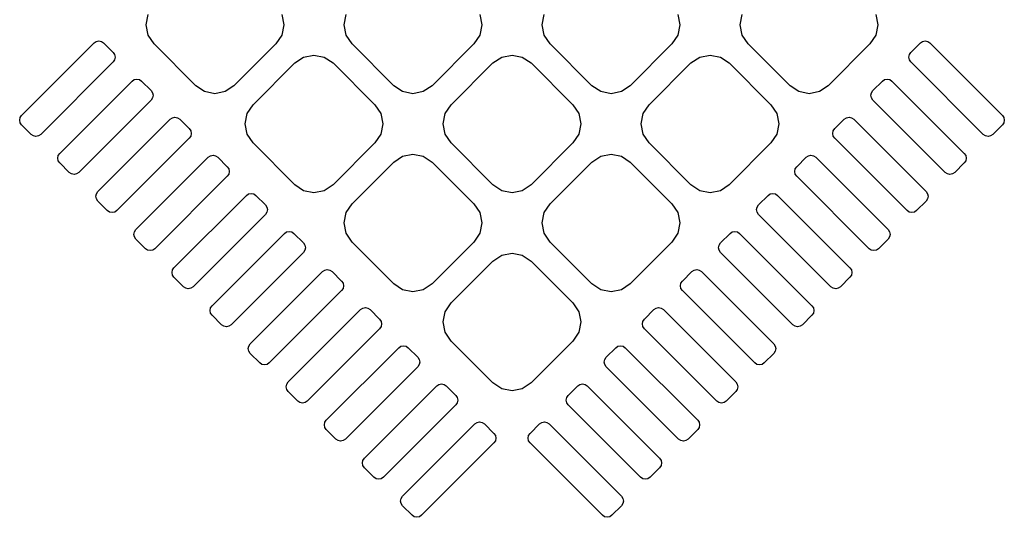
# Model space of a CAD drawing. Extents: x 3.08 to 10.86, y -3.21 to -0.63.
# Tile 5 of 10: x 4.2 to 4.56, y -1.55 to -1.36. Entities that reach past the tile are written whole.
import ezdxf

# ---------------------------------------------------------------- set-up
doc = ezdxf.new("R2010")
doc.units = 0
doc.header["$MEASUREMENT"] = 0
doc.layers.add('BLACK', color=7, linetype='CONTINUOUS')

msp = doc.modelspace()

# ---------------------------------------------------------------- linework, layer by layer
at = {"layer": 'BLACK', "linetype": 'CONTINUOUS'}
for p, q in [((4.24455, -1.36647), (4.2453, -1.3627)), ((4.29411, -1.3627), (4.29486, -1.36647)), ((4.31693, -1.36647), (4.31768, -1.3627)), ((4.36649, -1.3627), (4.36724, -1.36647)), ((4.38932, -1.36647), (4.39006, -1.3627)), ((4.43887, -1.3627), (4.43962, -1.36647)), ((4.4617, -1.36647), (4.46245, -1.3627)), ((4.51125, -1.3627), (4.512, -1.36647)), ((4.2453, -1.37024), (4.24455, -1.36647)), ((4.29486, -1.36647), (4.29411, -1.37024)), ((4.31768, -1.37024), (4.31693, -1.36647)), ((4.36724, -1.36647), (4.36649, -1.37024)), ((4.39006, -1.37024), (4.38932, -1.36647)), ((4.43962, -1.36647), (4.43887, -1.37024)), ((4.46245, -1.37024), (4.4617, -1.36647)), ((4.512, -1.36647), (4.51125, -1.37024)), ((4.24744, -1.37343), (4.2453, -1.37024)), ((4.29411, -1.37024), (4.29198, -1.37343)), ((4.31982, -1.37343), (4.31768, -1.37024)), ((4.36649, -1.37024), (4.36436, -1.37343)), ((4.3922, -1.37343), (4.39006, -1.37024)), ((4.43887, -1.37024), (4.43674, -1.37343)), ((4.46458, -1.37343), (4.46245, -1.37024)), ((4.51125, -1.37024), (4.50912, -1.37343)), ((4.19907, -1.39953), (4.22551, -1.37308)), ((4.22551, -1.37308), (4.22631, -1.37255)), ((4.22631, -1.37255), (4.22725, -1.37236)), ((4.22725, -1.37236), (4.22819, -1.37255)), ((4.22819, -1.37255), (4.22899, -1.37308)), ((4.22899, -1.37308), (4.23247, -1.37656)), ((4.26275, -1.38874), (4.24744, -1.37343)), ((4.29198, -1.37343), (4.27667, -1.38874)), ((4.33513, -1.38874), (4.31982, -1.37343)), ((4.36436, -1.37343), (4.34905, -1.38874)), ((4.40751, -1.38874), (4.3922, -1.37343)), ((4.43674, -1.37343), (4.42143, -1.38874)), ((4.47989, -1.38874), (4.46458, -1.37343)), ((4.50912, -1.37343), (4.49381, -1.38874)), ((4.52408, -1.37656), (4.52756, -1.37308)), ((4.52756, -1.37308), (4.52836, -1.37255)), ((4.52836, -1.37255), (4.5293, -1.37236)), ((4.5293, -1.37236), (4.53025, -1.37255)), ((4.53025, -1.37255), (4.53104, -1.37308)), ((4.53104, -1.37308), (4.55749, -1.39953)), ((4.23247, -1.37656), (4.23301, -1.37736)), ((4.23301, -1.37736), (4.23319, -1.3783)), ((4.29894, -1.38039), (4.30213, -1.37826)), ((4.30213, -1.37826), (4.3059, -1.37751)), ((4.3059, -1.37751), (4.30966, -1.37826)), ((4.30966, -1.37826), (4.31286, -1.38039)), ((4.37132, -1.38039), (4.37451, -1.37826)), ((4.37451, -1.37826), (4.37828, -1.37751)), ((4.37828, -1.37751), (4.38205, -1.37826)), ((4.38205, -1.37826), (4.38524, -1.38039)), ((4.4437, -1.38039), (4.44689, -1.37826)), ((4.44689, -1.37826), (4.45066, -1.37751)), ((4.45066, -1.37751), (4.45443, -1.37826)), ((4.45443, -1.37826), (4.45762, -1.38039)), ((4.52336, -1.3783), (4.52355, -1.37736)), ((4.52355, -1.37736), (4.52408, -1.37656)), ((4.23247, -1.38004), (4.20603, -1.40649)), ((4.23301, -1.37924), (4.23247, -1.38004)), ((4.23319, -1.3783), (4.23301, -1.37924)), ((4.28363, -1.3957), (4.29894, -1.38039)), ((4.31286, -1.38039), (4.32817, -1.3957)), ((4.35601, -1.3957), (4.37132, -1.38039)), ((4.38524, -1.38039), (4.40055, -1.3957)), ((4.42839, -1.3957), (4.4437, -1.38039)), ((4.45762, -1.38039), (4.47293, -1.3957)), ((4.52355, -1.37924), (4.52336, -1.3783)), ((4.52408, -1.38004), (4.52355, -1.37924)), ((4.55053, -1.40649), (4.52408, -1.38004)), ((4.21299, -1.41345), (4.23943, -1.387)), ((4.23943, -1.387), (4.24023, -1.38647)), ((4.24023, -1.38647), (4.24117, -1.38628)), ((4.24117, -1.38628), (4.24211, -1.38647)), ((4.24211, -1.38647), (4.24291, -1.387)), ((4.24291, -1.387), (4.24639, -1.39048)), ((4.26594, -1.39087), (4.26275, -1.38874)), ((4.27667, -1.38874), (4.27347, -1.39087)), ((4.33832, -1.39087), (4.33513, -1.38874)), ((4.34905, -1.38874), (4.34585, -1.39087)), ((4.4107, -1.39087), (4.40751, -1.38874)), ((4.42143, -1.38874), (4.41824, -1.39087)), ((4.48308, -1.39087), (4.47989, -1.38874)), ((4.49381, -1.38874), (4.49062, -1.39087)), ((4.51017, -1.39048), (4.51365, -1.387)), ((4.51365, -1.387), (4.51444, -1.38647)), ((4.51444, -1.38647), (4.51539, -1.38628)), ((4.51539, -1.38628), (4.51633, -1.38647)), ((4.51633, -1.38647), (4.51713, -1.387)), ((4.51713, -1.387), (4.54357, -1.41345)), ((4.24639, -1.39048), (4.24693, -1.39128)), ((4.24693, -1.39128), (4.24711, -1.39222)), ((4.24711, -1.39222), (4.24693, -1.39316)), ((4.26971, -1.39162), (4.26594, -1.39087)), ((4.27347, -1.39087), (4.26971, -1.39162)), ((4.34209, -1.39162), (4.33832, -1.39087)), ((4.34585, -1.39087), (4.34209, -1.39162)), ((4.41447, -1.39162), (4.4107, -1.39087)), ((4.41824, -1.39087), (4.41447, -1.39162)), ((4.48685, -1.39162), (4.48308, -1.39087)), ((4.49062, -1.39087), (4.48685, -1.39162)), ((4.50944, -1.39222), (4.50963, -1.39128)), ((4.50963, -1.39316), (4.50944, -1.39222)), ((4.50963, -1.39128), (4.51017, -1.39048)), ((4.24639, -1.39396), (4.21995, -1.42041)), ((4.24693, -1.39316), (4.24639, -1.39396)), ((4.28149, -1.39889), (4.28363, -1.3957)), ((4.32817, -1.3957), (4.3303, -1.39889)), ((4.35387, -1.39889), (4.35601, -1.3957)), ((4.40055, -1.3957), (4.40268, -1.39889)), ((4.42626, -1.39889), (4.42839, -1.3957)), ((4.47293, -1.3957), (4.47506, -1.39889)), ((4.51017, -1.39396), (4.50963, -1.39316)), ((4.53661, -1.42041), (4.51017, -1.39396)), ((4.19853, -1.40033), (4.19907, -1.39953)), ((4.28074, -1.40266), (4.28149, -1.39889)), ((4.3303, -1.39889), (4.33105, -1.40266)), ((4.35312, -1.40266), (4.35387, -1.39889)), ((4.40268, -1.39889), (4.40343, -1.40266)), ((4.42551, -1.40266), (4.42626, -1.39889)), ((4.47506, -1.39889), (4.47581, -1.40266)), ((4.55749, -1.39953), (4.55802, -1.40033)), ((4.19835, -1.40127), (4.19853, -1.40033)), ((4.19853, -1.40221), (4.19835, -1.40127)), ((4.19907, -1.40301), (4.19853, -1.40221)), ((4.20255, -1.40649), (4.19907, -1.40301)), ((4.22691, -1.42737), (4.25335, -1.40092)), ((4.25335, -1.40092), (4.25415, -1.40039)), ((4.25415, -1.40039), (4.25509, -1.4002)), ((4.25509, -1.4002), (4.25603, -1.40039)), ((4.25603, -1.40039), (4.25683, -1.40092)), ((4.25683, -1.40092), (4.26031, -1.4044)), ((4.28149, -1.40643), (4.28074, -1.40266)), ((4.33105, -1.40266), (4.3303, -1.40643)), ((4.35387, -1.40643), (4.35312, -1.40266)), ((4.40343, -1.40266), (4.40268, -1.40643)), ((4.42626, -1.40643), (4.42551, -1.40266)), ((4.47581, -1.40266), (4.47506, -1.40643)), ((4.49625, -1.4044), (4.49973, -1.40092)), ((4.49973, -1.40092), (4.50052, -1.40039)), ((4.50052, -1.40039), (4.50147, -1.4002)), ((4.50147, -1.4002), (4.50241, -1.40039)), ((4.50241, -1.40039), (4.50321, -1.40092)), ((4.50321, -1.40092), (4.52965, -1.42737)), ((4.55749, -1.40301), (4.55401, -1.40649)), ((4.55802, -1.40221), (4.55749, -1.40301)), ((4.55802, -1.40033), (4.55821, -1.40127)), ((4.55821, -1.40127), (4.55802, -1.40221)), ((4.20334, -1.40702), (4.20255, -1.40649)), ((4.20429, -1.40721), (4.20334, -1.40702)), ((4.20523, -1.40702), (4.20429, -1.40721)), ((4.20603, -1.40649), (4.20523, -1.40702)), ((4.26031, -1.4044), (4.26085, -1.4052)), ((4.26085, -1.4052), (4.26103, -1.40614)), ((4.26103, -1.40614), (4.26085, -1.40708)), ((4.28363, -1.40962), (4.28149, -1.40643)), ((4.3303, -1.40643), (4.32817, -1.40962)), ((4.35601, -1.40962), (4.35387, -1.40643)), ((4.40268, -1.40643), (4.40055, -1.40962)), ((4.42839, -1.40962), (4.42626, -1.40643)), ((4.47506, -1.40643), (4.47293, -1.40962)), ((4.49553, -1.40614), (4.49571, -1.4052)), ((4.49571, -1.40708), (4.49553, -1.40614)), ((4.49571, -1.4052), (4.49625, -1.4044)), ((4.55133, -1.40702), (4.55053, -1.40649)), ((4.55227, -1.40721), (4.55133, -1.40702)), ((4.55321, -1.40702), (4.55227, -1.40721)), ((4.55401, -1.40649), (4.55321, -1.40702)), ((4.26031, -1.40788), (4.23386, -1.43433)), ((4.26085, -1.40708), (4.26031, -1.40788)), ((4.29894, -1.42493), (4.28363, -1.40962)), ((4.32817, -1.40962), (4.31286, -1.42493)), ((4.37132, -1.42493), (4.35601, -1.40962)), ((4.40055, -1.40962), (4.38524, -1.42493)), ((4.4437, -1.42493), (4.42839, -1.40962)), ((4.47293, -1.40962), (4.45762, -1.42493)), ((4.49625, -1.40788), (4.49571, -1.40708)), ((4.52269, -1.43433), (4.49625, -1.40788)), ((4.21245, -1.41425), (4.21299, -1.41345)), ((4.26807, -1.41431), (4.26901, -1.41412)), ((4.26901, -1.41412), (4.26995, -1.41431)), ((4.33832, -1.41445), (4.34209, -1.4137)), ((4.34209, -1.4137), (4.34585, -1.41445)), ((4.4107, -1.41445), (4.41447, -1.4137)), ((4.41447, -1.4137), (4.41824, -1.41445)), ((4.4866, -1.41431), (4.48755, -1.41412)), ((4.48755, -1.41412), (4.48849, -1.41431)), ((4.54357, -1.41345), (4.54411, -1.41425)), ((4.21226, -1.41519), (4.21245, -1.41425)), ((4.21245, -1.41613), (4.21226, -1.41519)), ((4.21299, -1.41693), (4.21245, -1.41613)), ((4.21647, -1.42041), (4.21299, -1.41693)), ((4.24082, -1.44129), (4.26727, -1.41484)), ((4.26727, -1.41484), (4.26807, -1.41431)), ((4.26995, -1.41431), (4.27075, -1.41484)), ((4.27075, -1.41484), (4.27423, -1.41832)), ((4.31982, -1.43189), (4.33513, -1.41658)), ((4.33513, -1.41658), (4.33832, -1.41445)), ((4.34585, -1.41445), (4.34905, -1.41658)), ((4.34905, -1.41658), (4.36436, -1.43189)), ((4.3922, -1.43189), (4.40751, -1.41658)), ((4.40751, -1.41658), (4.4107, -1.41445)), ((4.41824, -1.41445), (4.42143, -1.41658)), ((4.42143, -1.41658), (4.43674, -1.43189)), ((4.48233, -1.41832), (4.48581, -1.41484)), ((4.48581, -1.41484), (4.4866, -1.41431)), ((4.48849, -1.41431), (4.48929, -1.41484)), ((4.48929, -1.41484), (4.51573, -1.44129)), ((4.54357, -1.41693), (4.54009, -1.42041)), ((4.54411, -1.41613), (4.54357, -1.41693)), ((4.54411, -1.41425), (4.54429, -1.41519)), ((4.54429, -1.41519), (4.54411, -1.41613)), ((4.21726, -1.42094), (4.21647, -1.42041)), ((4.21821, -1.42113), (4.21726, -1.42094)), ((4.21915, -1.42094), (4.21821, -1.42113)), ((4.21995, -1.42041), (4.21915, -1.42094)), ((4.27423, -1.41832), (4.27476, -1.41912)), ((4.27476, -1.421), (4.27423, -1.4218)), ((4.27476, -1.41912), (4.27495, -1.42006)), ((4.27495, -1.42006), (4.27476, -1.421)), ((4.48161, -1.42006), (4.48179, -1.41912)), ((4.48179, -1.421), (4.48161, -1.42006)), ((4.48179, -1.41912), (4.48233, -1.41832)), ((4.48233, -1.4218), (4.48179, -1.421)), ((4.53741, -1.42094), (4.53661, -1.42041)), ((4.53835, -1.42113), (4.53741, -1.42094)), ((4.53929, -1.42094), (4.53835, -1.42113)), ((4.54009, -1.42041), (4.53929, -1.42094)), ((4.27423, -1.4218), (4.24778, -1.44825)), ((4.30213, -1.42706), (4.29894, -1.42493)), ((4.31286, -1.42493), (4.30966, -1.42706)), ((4.37451, -1.42706), (4.37132, -1.42493)), ((4.38524, -1.42493), (4.38205, -1.42706)), ((4.44689, -1.42706), (4.4437, -1.42493)), ((4.45762, -1.42493), (4.45443, -1.42706)), ((4.50877, -1.44825), (4.48233, -1.4218)), ((4.22618, -1.42911), (4.22637, -1.42816)), ((4.22637, -1.42816), (4.22691, -1.42737)), ((4.28119, -1.42876), (4.28199, -1.42823)), ((4.28199, -1.42823), (4.28293, -1.42804)), ((4.28293, -1.42804), (4.28387, -1.42823)), ((4.28387, -1.42823), (4.28467, -1.42876)), ((4.3059, -1.42781), (4.30213, -1.42706)), ((4.30966, -1.42706), (4.3059, -1.42781)), ((4.37828, -1.42781), (4.37451, -1.42706)), ((4.38205, -1.42706), (4.37828, -1.42781)), ((4.45066, -1.42781), (4.44689, -1.42706)), ((4.45443, -1.42706), (4.45066, -1.42781)), ((4.47189, -1.42876), (4.47269, -1.42823)), ((4.47269, -1.42823), (4.47363, -1.42804)), ((4.47363, -1.42804), (4.47457, -1.42823)), ((4.47457, -1.42823), (4.47537, -1.42876)), ((4.52965, -1.42737), (4.53019, -1.42816)), ((4.53019, -1.42816), (4.53037, -1.42911)), ((4.22637, -1.43005), (4.22618, -1.42911)), ((4.22691, -1.43085), (4.22637, -1.43005)), ((4.23038, -1.43433), (4.22691, -1.43085)), ((4.25474, -1.45521), (4.28119, -1.42876)), ((4.28467, -1.42876), (4.28815, -1.43224)), ((4.28815, -1.43224), (4.28868, -1.43304)), ((4.31768, -1.43508), (4.31982, -1.43189)), ((4.36436, -1.43189), (4.36649, -1.43508)), ((4.39006, -1.43508), (4.3922, -1.43189)), ((4.43674, -1.43189), (4.43887, -1.43508)), ((4.46787, -1.43304), (4.46841, -1.43224)), ((4.46841, -1.43224), (4.47189, -1.42876)), ((4.47537, -1.42876), (4.50181, -1.45521)), ((4.52965, -1.43085), (4.52617, -1.43433)), ((4.53019, -1.43005), (4.52965, -1.43085)), ((4.53037, -1.42911), (4.53019, -1.43005)), ((4.23118, -1.43486), (4.23038, -1.43433)), ((4.23212, -1.43505), (4.23118, -1.43486)), ((4.23307, -1.43486), (4.23212, -1.43505)), ((4.23386, -1.43433), (4.23307, -1.43486)), ((4.28815, -1.43572), (4.2617, -1.46217)), ((4.28868, -1.43492), (4.28815, -1.43572)), ((4.28868, -1.43304), (4.28887, -1.43398)), ((4.28887, -1.43398), (4.28868, -1.43492)), ((4.31693, -1.43885), (4.31768, -1.43508)), ((4.36649, -1.43508), (4.36724, -1.43885)), ((4.38932, -1.43885), (4.39006, -1.43508)), ((4.43887, -1.43508), (4.43962, -1.43885)), ((4.46769, -1.43398), (4.46787, -1.43304)), ((4.46787, -1.43492), (4.46769, -1.43398)), ((4.46841, -1.43572), (4.46787, -1.43492)), ((4.49485, -1.46217), (4.46841, -1.43572)), ((4.52349, -1.43486), (4.52269, -1.43433)), ((4.52443, -1.43505), (4.52349, -1.43486)), ((4.52537, -1.43486), (4.52443, -1.43505)), ((4.52617, -1.43433), (4.52537, -1.43486)), ((4.31768, -1.44262), (4.31693, -1.43885)), ((4.36724, -1.43885), (4.36649, -1.44262)), ((4.39006, -1.44262), (4.38932, -1.43885)), ((4.43962, -1.43885), (4.43887, -1.44262)), ((4.2401, -1.44303), (4.24029, -1.44208)), ((4.24029, -1.44397), (4.2401, -1.44303)), ((4.24029, -1.44208), (4.24082, -1.44129)), ((4.26866, -1.46912), (4.29511, -1.44268)), ((4.29511, -1.44268), (4.29591, -1.44214)), ((4.29591, -1.44214), (4.29685, -1.44196)), ((4.29685, -1.44196), (4.29779, -1.44214)), ((4.29779, -1.44214), (4.29859, -1.44268)), ((4.29859, -1.44268), (4.30207, -1.44616)), ((4.31982, -1.44581), (4.31768, -1.44262)), ((4.36649, -1.44262), (4.36436, -1.44581)), ((4.3922, -1.44581), (4.39006, -1.44262)), ((4.43887, -1.44262), (4.43674, -1.44581)), ((4.45449, -1.44616), (4.45797, -1.44268)), ((4.45797, -1.44268), (4.45877, -1.44214)), ((4.45877, -1.44214), (4.45971, -1.44196)), ((4.45971, -1.44196), (4.46065, -1.44214)), ((4.46065, -1.44214), (4.46145, -1.44268)), ((4.46145, -1.44268), (4.48789, -1.46912)), ((4.51573, -1.44129), (4.51627, -1.44208)), ((4.51627, -1.44208), (4.51645, -1.44303)), ((4.51645, -1.44303), (4.51627, -1.44397)), ((4.24082, -1.44477), (4.24029, -1.44397)), ((4.2443, -1.44825), (4.24082, -1.44477)), ((4.30207, -1.44616), (4.3026, -1.44696)), ((4.33513, -1.46112), (4.31982, -1.44581)), ((4.36436, -1.44581), (4.34905, -1.46112)), ((4.40751, -1.46112), (4.3922, -1.44581)), ((4.43674, -1.44581), (4.42143, -1.46112)), ((4.45395, -1.44696), (4.45449, -1.44616)), ((4.51573, -1.44477), (4.51225, -1.44825)), ((4.51627, -1.44397), (4.51573, -1.44477)), ((4.2451, -1.44878), (4.2443, -1.44825)), ((4.24604, -1.44897), (4.2451, -1.44878)), ((4.24699, -1.44878), (4.24604, -1.44897)), ((4.24778, -1.44825), (4.24699, -1.44878)), ((4.30207, -1.44964), (4.27562, -1.47608)), ((4.3026, -1.44884), (4.30207, -1.44964)), ((4.3026, -1.44696), (4.30279, -1.4479)), ((4.30279, -1.4479), (4.3026, -1.44884)), ((4.37451, -1.45064), (4.37828, -1.44989)), ((4.37828, -1.44989), (4.38205, -1.45064)), ((4.45377, -1.4479), (4.45395, -1.44696)), ((4.45395, -1.44884), (4.45377, -1.4479)), ((4.45449, -1.44964), (4.45395, -1.44884)), ((4.48093, -1.47608), (4.45449, -1.44964)), ((4.50957, -1.44878), (4.50877, -1.44825)), ((4.51051, -1.44897), (4.50957, -1.44878)), ((4.51145, -1.44878), (4.51051, -1.44897)), ((4.51225, -1.44825), (4.51145, -1.44878)), ((4.35601, -1.46808), (4.37132, -1.45277)), ((4.37132, -1.45277), (4.37451, -1.45064)), ((4.38205, -1.45064), (4.38524, -1.45277)), ((4.38524, -1.45277), (4.40055, -1.46808)), ((4.25402, -1.45695), (4.25421, -1.456)), ((4.25421, -1.45789), (4.25402, -1.45695)), ((4.25421, -1.456), (4.25474, -1.45521)), ((4.28258, -1.48304), (4.30903, -1.4566)), ((4.30903, -1.4566), (4.30983, -1.45606)), ((4.30983, -1.45606), (4.31077, -1.45588)), ((4.31077, -1.45588), (4.31171, -1.45606)), ((4.31171, -1.45606), (4.31251, -1.4566)), ((4.31251, -1.4566), (4.31599, -1.46008)), ((4.44057, -1.46008), (4.44405, -1.4566)), ((4.44405, -1.4566), (4.44485, -1.45606)), ((4.44485, -1.45606), (4.44579, -1.45588)), ((4.44579, -1.45588), (4.44673, -1.45606)), ((4.44673, -1.45606), (4.44753, -1.4566)), ((4.44753, -1.4566), (4.47397, -1.48304)), ((4.50181, -1.45521), (4.50235, -1.456)), ((4.50235, -1.456), (4.50253, -1.45695)), ((4.50253, -1.45695), (4.50235, -1.45789)), ((4.25474, -1.45869), (4.25421, -1.45789)), ((4.25822, -1.46217), (4.25474, -1.45869)), ((4.31599, -1.46008), (4.31652, -1.46088)), ((4.31652, -1.46088), (4.31671, -1.46182)), ((4.43985, -1.46182), (4.44003, -1.46088)), ((4.44003, -1.46088), (4.44057, -1.46008)), ((4.50181, -1.45869), (4.49833, -1.46217)), ((4.50235, -1.45789), (4.50181, -1.45869)), ((4.25902, -1.4627), (4.25822, -1.46217)), ((4.25996, -1.46289), (4.25902, -1.4627)), ((4.26091, -1.4627), (4.25996, -1.46289)), ((4.2617, -1.46217), (4.26091, -1.4627)), ((4.31599, -1.46356), (4.28954, -1.49)), ((4.31652, -1.46276), (4.31599, -1.46356)), ((4.31671, -1.46182), (4.31652, -1.46276)), ((4.33832, -1.46325), (4.33513, -1.46112)), ((4.34209, -1.464), (4.33832, -1.46325)), ((4.34585, -1.46325), (4.34209, -1.464)), ((4.34905, -1.46112), (4.34585, -1.46325)), ((4.4107, -1.46325), (4.40751, -1.46112)), ((4.41447, -1.464), (4.4107, -1.46325)), ((4.41824, -1.46325), (4.41447, -1.464)), ((4.42143, -1.46112), (4.41824, -1.46325)), ((4.44003, -1.46276), (4.43985, -1.46182)), ((4.44057, -1.46356), (4.44003, -1.46276)), ((4.46702, -1.49), (4.44057, -1.46356)), ((4.49565, -1.4627), (4.49485, -1.46217)), ((4.49659, -1.46289), (4.49565, -1.4627)), ((4.49754, -1.4627), (4.49659, -1.46289)), ((4.49833, -1.46217), (4.49754, -1.4627)), ((4.35387, -1.47127), (4.35601, -1.46808)), ((4.40055, -1.46808), (4.40268, -1.47127)), ((4.26794, -1.47086), (4.26813, -1.46992)), ((4.26813, -1.47181), (4.26794, -1.47086)), ((4.26813, -1.46992), (4.26866, -1.46912)), ((4.26866, -1.4726), (4.26813, -1.47181)), ((4.2965, -1.49696), (4.32295, -1.47052)), ((4.32295, -1.47052), (4.32375, -1.46998)), ((4.32375, -1.46998), (4.32469, -1.4698)), ((4.32469, -1.4698), (4.32563, -1.46998)), ((4.32563, -1.46998), (4.32643, -1.47052)), ((4.32643, -1.47052), (4.32991, -1.474)), ((4.35312, -1.47504), (4.35387, -1.47127)), ((4.40268, -1.47127), (4.40343, -1.47504)), ((4.42665, -1.474), (4.43013, -1.47052)), ((4.43013, -1.47052), (4.43093, -1.46998)), ((4.43093, -1.46998), (4.43187, -1.4698)), ((4.43187, -1.4698), (4.43281, -1.46998)), ((4.43281, -1.46998), (4.43361, -1.47052)), ((4.43361, -1.47052), (4.46006, -1.49696)), ((4.48789, -1.46912), (4.48843, -1.46992)), ((4.48843, -1.47181), (4.48789, -1.4726)), ((4.48843, -1.46992), (4.48861, -1.47086)), ((4.48861, -1.47086), (4.48843, -1.47181)), ((4.27214, -1.47608), (4.26866, -1.4726)), ((4.32991, -1.474), (4.33044, -1.4748)), ((4.33044, -1.4748), (4.33063, -1.47574)), ((4.35387, -1.47881), (4.35312, -1.47504)), ((4.40343, -1.47504), (4.40268, -1.47881)), ((4.42593, -1.47574), (4.42612, -1.4748)), ((4.42612, -1.4748), (4.42665, -1.474)), ((4.48789, -1.4726), (4.48441, -1.47608)), ((4.27294, -1.47662), (4.27214, -1.47608)), ((4.27388, -1.47681), (4.27294, -1.47662)), ((4.27482, -1.47662), (4.27388, -1.47681)), ((4.27562, -1.47608), (4.27482, -1.47662)), ((4.32991, -1.47748), (4.30346, -1.50392)), ((4.33044, -1.47668), (4.32991, -1.47748)), ((4.33063, -1.47574), (4.33044, -1.47668)), ((4.35601, -1.482), (4.35387, -1.47881)), ((4.40268, -1.47881), (4.40055, -1.482)), ((4.42612, -1.47668), (4.42593, -1.47574)), ((4.42665, -1.47748), (4.42612, -1.47668)), ((4.4531, -1.50392), (4.42665, -1.47748)), ((4.48173, -1.47662), (4.48093, -1.47608)), ((4.48267, -1.47681), (4.48173, -1.47662)), ((4.48362, -1.47662), (4.48267, -1.47681)), ((4.48441, -1.47608), (4.48362, -1.47662)), ((4.37132, -1.49731), (4.35601, -1.482)), ((4.40055, -1.482), (4.38524, -1.49731)), ((4.28186, -1.48478), (4.28205, -1.48384)), ((4.28205, -1.48573), (4.28186, -1.48478)), ((4.28205, -1.48384), (4.28258, -1.48304)), ((4.28258, -1.48652), (4.28205, -1.48573)), ((4.31042, -1.51088), (4.33687, -1.48444)), ((4.33687, -1.48444), (4.33767, -1.4839)), ((4.33767, -1.4839), (4.33861, -1.48372)), ((4.33861, -1.48372), (4.33955, -1.4839)), ((4.33955, -1.4839), (4.34035, -1.48444)), ((4.34035, -1.48444), (4.34383, -1.48792)), ((4.41273, -1.48792), (4.41621, -1.48444)), ((4.41621, -1.48444), (4.41701, -1.4839)), ((4.41701, -1.4839), (4.41795, -1.48372)), ((4.41795, -1.48372), (4.41889, -1.4839)), ((4.41889, -1.4839), (4.41969, -1.48444)), ((4.41969, -1.48444), (4.44614, -1.51088)), ((4.47397, -1.48304), (4.47451, -1.48384)), ((4.47451, -1.48573), (4.47397, -1.48652)), ((4.47451, -1.48384), (4.4747, -1.48478)), ((4.4747, -1.48478), (4.47451, -1.48573)), ((4.28606, -1.49), (4.28258, -1.48652)), ((4.34383, -1.48792), (4.34436, -1.48871)), ((4.34436, -1.48871), (4.34455, -1.48966)), ((4.34455, -1.48966), (4.34436, -1.4906)), ((4.41201, -1.48966), (4.4122, -1.48871)), ((4.4122, -1.4906), (4.41201, -1.48966)), ((4.4122, -1.48871), (4.41273, -1.48792)), ((4.47397, -1.48652), (4.47049, -1.49)), ((4.28686, -1.49054), (4.28606, -1.49)), ((4.2878, -1.49072), (4.28686, -1.49054)), ((4.28874, -1.49054), (4.2878, -1.49072)), ((4.28954, -1.49), (4.28874, -1.49054)), ((4.34383, -1.4914), (4.31738, -1.51784)), ((4.34436, -1.4906), (4.34383, -1.4914)), ((4.41273, -1.4914), (4.4122, -1.4906)), ((4.43918, -1.51784), (4.41273, -1.4914)), ((4.46781, -1.49054), (4.46702, -1.49)), ((4.46876, -1.49072), (4.46781, -1.49054)), ((4.4697, -1.49054), (4.46876, -1.49072)), ((4.47049, -1.49), (4.4697, -1.49054)), ((4.29597, -1.49776), (4.2965, -1.49696)), ((4.46006, -1.49696), (4.46059, -1.49776)), ((4.29578, -1.4987), (4.29597, -1.49776)), ((4.29597, -1.49965), (4.29578, -1.4987)), ((4.2965, -1.50044), (4.29597, -1.49965)), ((4.29998, -1.50392), (4.2965, -1.50044)), ((4.32434, -1.5248), (4.35079, -1.49836)), ((4.35079, -1.49836), (4.35159, -1.49782)), ((4.35159, -1.49782), (4.35253, -1.49764)), ((4.35253, -1.49764), (4.35347, -1.49782)), ((4.35347, -1.49782), (4.35427, -1.49836)), ((4.35427, -1.49836), (4.35775, -1.50184)), ((4.37451, -1.49945), (4.37132, -1.49731)), ((4.37828, -1.50019), (4.37451, -1.49945)), ((4.38205, -1.49945), (4.37828, -1.50019)), ((4.38524, -1.49731), (4.38205, -1.49945)), ((4.39881, -1.50184), (4.40229, -1.49836)), ((4.40229, -1.49836), (4.40309, -1.49782)), ((4.40309, -1.49782), (4.40403, -1.49764)), ((4.40403, -1.49764), (4.40497, -1.49782)), ((4.40497, -1.49782), (4.40577, -1.49836)), ((4.40577, -1.49836), (4.43222, -1.5248)), ((4.46006, -1.50044), (4.45658, -1.50392)), ((4.46059, -1.49965), (4.46006, -1.50044)), ((4.46059, -1.49776), (4.46078, -1.4987)), ((4.46078, -1.4987), (4.46059, -1.49965)), ((4.30078, -1.50446), (4.29998, -1.50392)), ((4.30346, -1.50392), (4.30266, -1.50446)), ((4.35775, -1.50184), (4.35828, -1.50263)), ((4.35828, -1.50263), (4.35847, -1.50358)), ((4.35847, -1.50358), (4.35828, -1.50452)), ((4.39809, -1.50358), (4.39828, -1.50263)), ((4.39828, -1.50452), (4.39809, -1.50358)), ((4.39828, -1.50263), (4.39881, -1.50184)), ((4.45389, -1.50446), (4.4531, -1.50392)), ((4.45658, -1.50392), (4.45578, -1.50446)), ((4.30172, -1.50464), (4.30078, -1.50446)), ((4.30266, -1.50446), (4.30172, -1.50464)), ((4.35775, -1.50532), (4.3313, -1.53176)), ((4.35828, -1.50452), (4.35775, -1.50532)), ((4.39881, -1.50532), (4.39828, -1.50452)), ((4.42526, -1.53176), (4.39881, -1.50532)), ((4.45484, -1.50464), (4.45389, -1.50446)), ((4.45578, -1.50446), (4.45484, -1.50464)), ((4.30989, -1.51168), (4.31042, -1.51088)), ((4.44614, -1.51088), (4.44667, -1.51168)), ((4.3097, -1.51262), (4.30989, -1.51168)), ((4.30989, -1.51356), (4.3097, -1.51262)), ((4.31042, -1.51436), (4.30989, -1.51356)), ((4.3139, -1.51784), (4.31042, -1.51436)), ((4.33826, -1.53872), (4.36471, -1.51228)), ((4.36471, -1.51228), (4.36551, -1.51174)), ((4.36551, -1.51174), (4.36645, -1.51155)), ((4.36645, -1.51155), (4.36739, -1.51174)), ((4.36739, -1.51174), (4.36819, -1.51228)), ((4.36819, -1.51228), (4.37167, -1.51575)), ((4.38489, -1.51575), (4.38837, -1.51228)), ((4.38837, -1.51228), (4.38917, -1.51174)), ((4.38917, -1.51174), (4.39011, -1.51155)), ((4.39011, -1.51155), (4.39105, -1.51174)), ((4.39105, -1.51174), (4.39185, -1.51228)), ((4.39185, -1.51228), (4.4183, -1.53872)), ((4.44614, -1.51436), (4.44266, -1.51784)), ((4.44667, -1.51356), (4.44614, -1.51436)), ((4.44667, -1.51168), (4.44686, -1.51262)), ((4.44686, -1.51262), (4.44667, -1.51356)), ((4.3147, -1.51838), (4.3139, -1.51784)), ((4.31564, -1.51856), (4.3147, -1.51838)), ((4.31658, -1.51838), (4.31564, -1.51856)), ((4.31738, -1.51784), (4.31658, -1.51838)), ((4.37167, -1.51575), (4.3722, -1.51655)), ((4.3722, -1.51844), (4.37167, -1.51923)), ((4.3722, -1.51655), (4.37239, -1.51749)), ((4.37239, -1.51749), (4.3722, -1.51844)), ((4.38417, -1.51749), (4.38436, -1.51655)), ((4.38436, -1.51844), (4.38417, -1.51749)), ((4.38436, -1.51655), (4.38489, -1.51575)), ((4.38489, -1.51923), (4.38436, -1.51844)), ((4.43997, -1.51838), (4.43918, -1.51784)), ((4.44092, -1.51856), (4.43997, -1.51838)), ((4.44186, -1.51838), (4.44092, -1.51856)), ((4.44266, -1.51784), (4.44186, -1.51838)), ((4.37167, -1.51923), (4.34522, -1.54568)), ((4.41134, -1.54568), (4.38489, -1.51923)), ((4.32362, -1.52654), (4.32381, -1.5256)), ((4.32381, -1.5256), (4.32434, -1.5248)), ((4.43222, -1.5248), (4.43275, -1.5256)), ((4.43275, -1.5256), (4.43294, -1.52654)), ((4.32381, -1.52748), (4.32362, -1.52654)), ((4.32434, -1.52828), (4.32381, -1.52748)), ((4.32782, -1.53176), (4.32434, -1.52828)), ((4.43222, -1.52828), (4.42874, -1.53176)), ((4.43275, -1.52748), (4.43222, -1.52828)), ((4.43294, -1.52654), (4.43275, -1.52748)), ((4.32862, -1.5323), (4.32782, -1.53176)), ((4.32956, -1.53248), (4.32862, -1.5323)), ((4.3305, -1.5323), (4.32956, -1.53248)), ((4.3313, -1.53176), (4.3305, -1.5323)), ((4.42606, -1.5323), (4.42526, -1.53176)), ((4.427, -1.53248), (4.42606, -1.5323)), ((4.42794, -1.5323), (4.427, -1.53248)), ((4.42874, -1.53176), (4.42794, -1.5323)), ((4.33754, -1.54046), (4.33773, -1.53952)), ((4.33773, -1.53952), (4.33826, -1.53872)), ((4.4183, -1.53872), (4.41883, -1.53952)), ((4.41883, -1.53952), (4.41902, -1.54046)), ((4.33773, -1.5414), (4.33754, -1.54046)), ((4.33826, -1.5422), (4.33773, -1.5414)), ((4.34174, -1.54568), (4.33826, -1.5422)), ((4.4183, -1.5422), (4.41482, -1.54568)), ((4.41883, -1.5414), (4.4183, -1.5422)), ((4.41902, -1.54046), (4.41883, -1.5414)), ((4.34254, -1.54622), (4.34174, -1.54568)), ((4.34348, -1.5464), (4.34254, -1.54622)), ((4.34442, -1.54622), (4.34348, -1.5464)), ((4.34522, -1.54568), (4.34442, -1.54622)), ((4.41214, -1.54622), (4.41134, -1.54568)), ((4.41308, -1.5464), (4.41214, -1.54622)), ((4.41402, -1.54622), (4.41308, -1.5464)), ((4.41482, -1.54568), (4.41402, -1.54622))]:
    msp.add_line(p, q, dxfattribs=at)

doc.saveas('drawing.dxf')
